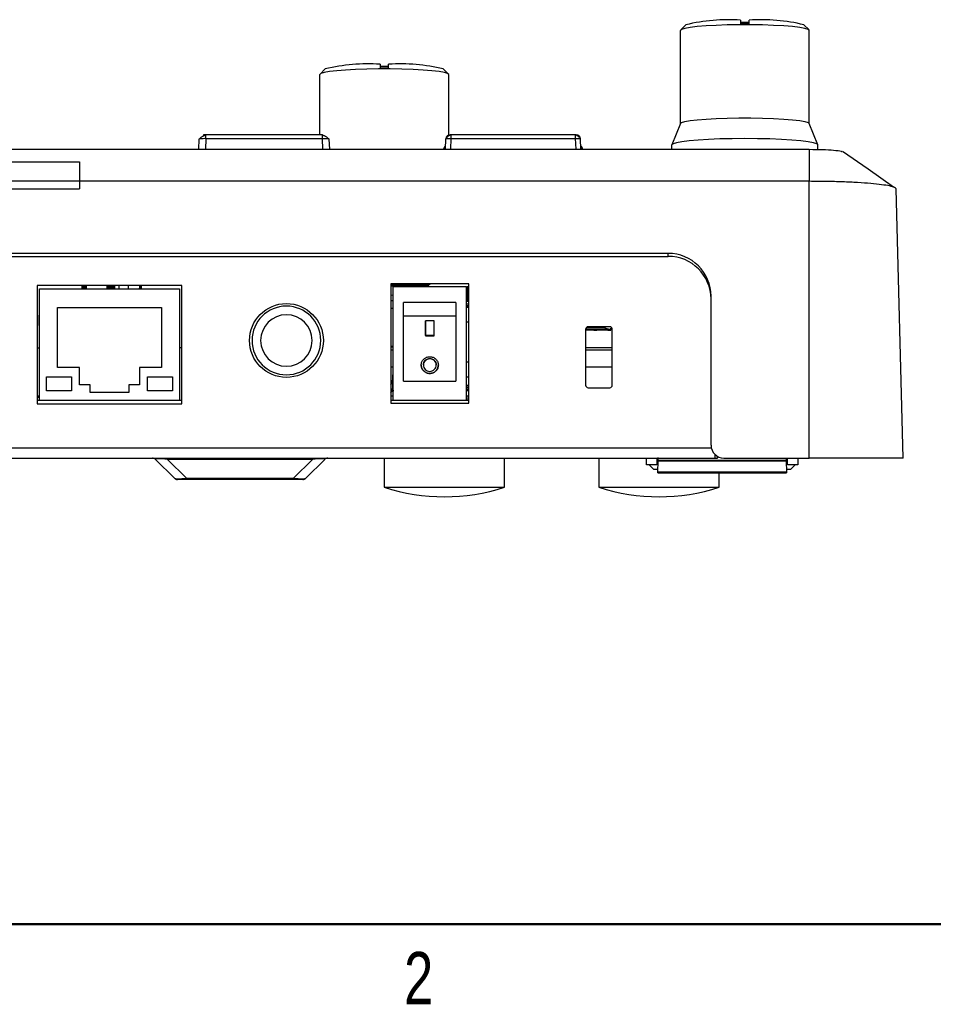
# Model space of a CAD drawing. Header units: millimetres. Extents: x 3 to 556, y 3 to 429.
# Tile 6 of 20: x 303 to 409, y 3 to 118. Entities that reach past the tile are written whole.
import ezdxf

# ---------------------------------------------------------------- set-up
doc = ezdxf.new("R2010")
doc.units = ezdxf.units.MM
doc.styles.add('SLDTEXTSTYLE0', font='TXT', dxfattribs={"width": 0.75})

msp = doc.modelspace()

# ---------------------------------------------------------------- linework, layer by layer
at = {"color": 7, "linetype": 'Continuous', "lineweight": 25}
for p, q in [((380.31313, 117.49487), (379.71543, 116.90173)), ((386.68668, 118.04205), (386.68668, 117.58764)), ((386.68668, 117.80831), (387.68668, 117.80831)), ((387.68668, 117.58764), (387.68668, 118.04205)), ((394.65792, 116.90173), (394.06022, 117.49487)), ((379.68668, 105.99746), (379.68668, 116.84454)), ((394.68668, 105.99746), (394.68668, 116.84454)), ((344.68668, 112.89995), (344.68668, 112.44554)), ((344.68668, 112.66621), (345.68668, 112.66621)), ((345.68668, 112.44554), (345.68668, 112.89995)), ((337.68668, 104.66388), (337.68668, 111.70244)), ((338.31313, 112.35277), (337.71543, 111.75963)), ((352.65792, 111.75963), (352.06022, 112.35277)), ((352.68668, 104.65125), (352.68668, 111.70244)), ((379.69127, 106.00889), (378.69188, 103.52145)), ((395.68147, 103.52145), (394.68208, 106.00889)), ((337.98429, 104.66388), (324.38906, 104.66388)), ((367.43405, 104.68565), (352.9393, 104.68565)), ((323.58954, 104.15513), (323.54845, 102.98634)), ((323.65072, 104.18722), (323.58954, 104.15513)), ((337.98429, 104.22481), (324.38906, 104.22481)), ((338.78381, 104.15513), (338.72313, 104.18716)), ((338.82491, 102.98634), (338.78274, 104.18552)), ((352.29719, 102.98634), (352.33967, 104.19433)), ((352.9393, 104.24659), (367.43405, 104.24659)), ((368.07616, 102.98634), (368.03286, 104.21774)), ((378.68668, 102.98634), (378.68668, 103.49553)), ((395.68668, 102.96896), (395.68668, 103.49553)), ((174.68668, 102.98634), (394.68668, 102.98634)), ((368.28341, 102.98634), (368.28271, 103.00631)), ((394.68668, 102.98634), (394.68668, 99.25561)), ((394.68668, 99.25561), (174.68668, 99.25561)), ((394.68668, 67.00928), (394.68668, 99.25561)), ((405.62323, 67.00935), (404.79872, 98.37615)), ((378.23668, 90.855), (182.13668, 90.855)), ((378.23668, 90.51539), (378.23668, 90.855)), ((182.13668, 90.51539), (378.23668, 90.51539)), ((355.03668, 87.3116), (345.93668, 87.3116)), ((345.93668, 87.3116), (345.93668, 73.4116)), ((350.4635, 87.3116), (350.4635, 87.23811)), ((350.4635, 87.23811), (350.4635, 87.18276)), ((355.03668, 73.4116), (355.03668, 87.3116)), ((321.61168, 87.1116), (304.76168, 87.1116)), ((304.76168, 87.1116), (304.76168, 73.3116)), ((305.03668, 73.7116), (305.03668, 86.7116)), ((305.03668, 86.7116), (321.33668, 86.7116)), ((310.01668, 87.09969), (310.01668, 87.1116)), ((310.01668, 87.09969), (310.01668, 87.09926)), ((310.01668, 87.05611), (310.01668, 87.09926)), ((310.01668, 87.05611), (310.01668, 87.05568)), ((310.01668, 87.01254), (310.01668, 87.05568)), ((310.01668, 87.01254), (310.01668, 87.0121)), ((310.01668, 86.96896), (310.01668, 87.0121)), ((310.01668, 86.96896), (310.01668, 86.96852)), ((310.01668, 86.92538), (310.01668, 86.96852)), ((310.01668, 86.92538), (310.01668, 86.92494)), ((310.01668, 86.8818), (310.01668, 86.92494)), ((310.01668, 86.8818), (310.01668, 86.88137)), ((310.01668, 86.83822), (310.01668, 86.88137)), ((310.01668, 86.83822), (310.01668, 86.83779)), ((310.01668, 86.79465), (310.01668, 86.83779)), ((310.01668, 86.79465), (310.01668, 86.79421)), ((310.01668, 86.75107), (310.01668, 86.79421)), ((310.01668, 86.75107), (310.01668, 86.75063)), ((310.01668, 86.7116), (310.01668, 86.75063)), ((310.09668, 87.0864), (310.51668, 87.0864)), ((310.09668, 87.0864), (310.09668, 87.06897)), ((310.51668, 87.06897), (310.09668, 87.06897)), ((310.09668, 87.04282), (310.51668, 87.04282)), ((310.09668, 87.04282), (310.09668, 87.02539)), ((310.51668, 87.02539), (310.09668, 87.02539)), ((310.09668, 86.99924), (310.51668, 86.99924)), ((310.09668, 86.99924), (310.09668, 86.98181)), ((310.51668, 86.98181), (310.09668, 86.98181)), ((310.09668, 86.95567), (310.51668, 86.95567)), ((310.09668, 86.95567), (310.09668, 86.93824)), ((310.51668, 86.93824), (310.09668, 86.93824)), ((310.51668, 86.91209), (310.09668, 86.91209)), ((310.09668, 86.91209), (310.09668, 86.89466)), ((310.09668, 86.89466), (310.51668, 86.89466)), ((310.51668, 86.86851), (310.09668, 86.86851)), ((310.09668, 86.86851), (310.09668, 86.85108)), ((310.09668, 86.85108), (310.51668, 86.85108)), ((310.51668, 86.82493), (310.09668, 86.82493)), ((310.09668, 86.82493), (310.09668, 86.8075)), ((310.09668, 86.8075), (310.51668, 86.8075)), ((310.51668, 86.78136), (310.09668, 86.78136)), ((310.09668, 86.78136), (310.09668, 86.76392)), ((310.09668, 86.76392), (310.51668, 86.76392)), ((310.51668, 86.73778), (310.09668, 86.73778)), ((310.09668, 86.73778), (310.09668, 86.72035)), ((310.09668, 86.72035), (310.51668, 86.72035)), ((310.14918, 87.11124), (310.51668, 87.11124)), ((310.51668, 87.08771), (310.14918, 87.08771)), ((310.14918, 87.06766), (310.51668, 87.06766)), ((310.51668, 87.04413), (310.14918, 87.04413)), ((310.14918, 87.02408), (310.51668, 87.02408)), ((310.51668, 87.00055), (310.14918, 87.00055)), ((310.14918, 86.98051), (310.51668, 86.98051)), ((310.51668, 86.95697), (310.14918, 86.95697)), ((310.14918, 86.93693), (310.51668, 86.93693)), ((310.14918, 86.9134), (310.51668, 86.9134)), ((310.51668, 86.89335), (310.14918, 86.89335)), ((310.14918, 86.86982), (310.51668, 86.86982)), ((310.51668, 86.84977), (310.14918, 86.84977)), ((310.14918, 86.82624), (310.51668, 86.82624)), ((310.51668, 86.80619), (310.14918, 86.80619)), ((310.14918, 86.78266), (310.51668, 86.78266)), ((310.51668, 86.76262), (310.14918, 86.76262)), ((310.14918, 86.73908), (310.51668, 86.73908)), ((310.51668, 86.71904), (310.14918, 86.71904)), ((310.51668, 86.7116), (310.51668, 87.1116)), ((312.91668, 86.7116), (312.91668, 87.1116)), ((312.91668, 87.0864), (313.36868, 87.0864)), ((313.36868, 87.06897), (312.91668, 87.06897)), ((312.91668, 87.04282), (313.36868, 87.04282)), ((313.36868, 87.02539), (312.91668, 87.02539)), ((312.91668, 86.99924), (313.36868, 86.99924)), ((313.36868, 86.98181), (312.91668, 86.98181)), ((312.91668, 86.95567), (313.36868, 86.95567)), ((313.36868, 86.93824), (312.91668, 86.93824)), ((313.36868, 86.91209), (312.91668, 86.91209)), ((312.91668, 86.89466), (313.36868, 86.89466)), ((313.36868, 86.86851), (312.91668, 86.86851)), ((312.91668, 86.85108), (313.36868, 86.85108)), ((313.36868, 86.82493), (312.91668, 86.82493)), ((312.91668, 86.8075), (313.36868, 86.8075)), ((313.36868, 86.78136), (312.91668, 86.78136)), ((312.91668, 86.76392), (313.36868, 86.76392)), ((313.36868, 86.73778), (312.91668, 86.73778)), ((312.91668, 86.72035), (313.36868, 86.72035)), ((313.36868, 87.06897), (313.36868, 87.0864)), ((313.36868, 87.02539), (313.36868, 87.04282)), ((313.36868, 86.98181), (313.36868, 86.99924)), ((313.36868, 86.93824), (313.36868, 86.95567)), ((313.36868, 86.89466), (313.36868, 86.91209)), ((313.36868, 86.85108), (313.36868, 86.86851)), ((313.36868, 86.8075), (313.36868, 86.82493)), ((313.36868, 86.76392), (313.36868, 86.78136)), ((313.36868, 86.72035), (313.36868, 86.73778)), ((313.43939, 87.09815), (313.45289, 87.1116)), ((313.47914, 87.1116), (313.43939, 87.072)), ((313.43939, 87.05457), (313.47939, 87.09442)), ((313.43939, 87.072), (313.43939, 87.05457)), ((313.47939, 87.06827), (313.43939, 87.02842)), ((313.43939, 87.01099), (313.47939, 87.05084)), ((313.43939, 87.02842), (313.43939, 87.01099)), ((313.47939, 87.02469), (313.43939, 86.98484)), ((313.43939, 86.96741), (313.47939, 87.00726)), ((313.43939, 86.98484), (313.43939, 86.96741)), ((313.47939, 86.98111), (313.43939, 86.94127)), ((313.43939, 86.92384), (313.47939, 86.96368)), ((313.43939, 86.94127), (313.43939, 86.92384)), ((313.47939, 86.93754), (313.43939, 86.89769)), ((313.43939, 86.88026), (313.47939, 86.92011)), ((313.43939, 86.89769), (313.43939, 86.88026)), ((313.47939, 86.89396), (313.43939, 86.85411)), ((313.43939, 86.83668), (313.47939, 86.87653)), ((313.43939, 86.85411), (313.43939, 86.83668)), ((313.47939, 86.85038), (313.43939, 86.81053)), ((313.43939, 86.7931), (313.47939, 86.83295)), ((313.43939, 86.81053), (313.43939, 86.7931)), ((313.47939, 86.8068), (313.43939, 86.76696)), ((313.43939, 86.74952), (313.47939, 86.78937)), ((313.43939, 86.76696), (313.43939, 86.74952)), ((313.47939, 86.76323), (313.43939, 86.72338)), ((313.44507, 86.7116), (313.47939, 86.74579)), ((313.47939, 86.71965), (313.47131, 86.7116)), ((313.47939, 87.05084), (313.47939, 87.06827)), ((313.47939, 87.00726), (313.47939, 87.02469)), ((313.47939, 86.96368), (313.47939, 86.98111)), ((313.47939, 86.92011), (313.47939, 86.93754)), ((313.47939, 86.87653), (313.47939, 86.89396)), ((313.47939, 86.83295), (313.47939, 86.85038)), ((313.47939, 86.78937), (313.47939, 86.8068)), ((313.47939, 86.74579), (313.47939, 86.76323)), ((313.50868, 87.09513), (313.50868, 87.1116)), ((313.77168, 87.10436), (313.50868, 87.10436)), ((313.50868, 87.09513), (313.50868, 87.0777)), ((313.50868, 87.08344), (313.77168, 87.08344)), ((313.50868, 87.05156), (313.50868, 87.07148)), ((313.77168, 87.06078), (313.50868, 87.06078)), ((313.50868, 87.05156), (313.50868, 87.03412)), ((313.50868, 87.03986), (313.77168, 87.03986)), ((313.50868, 87.00798), (313.50868, 87.0279)), ((313.77168, 87.0172), (313.50868, 87.0172)), ((313.50868, 87.00798), (313.50868, 86.99055)), ((313.50868, 86.99629), (313.77168, 86.99629)), ((313.50868, 86.9644), (313.50868, 86.98432)), ((313.77168, 86.97363), (313.50868, 86.97363)), ((313.50868, 86.9644), (313.50868, 86.94697)), ((313.50868, 86.95271), (313.77168, 86.95271)), ((313.50868, 86.92082), (313.50868, 86.94075)), ((313.77168, 86.93005), (313.50868, 86.93005)), ((313.50868, 86.92082), (313.50868, 86.90339)), ((313.50868, 86.90913), (313.77168, 86.90913)), ((313.50868, 86.87724), (313.50868, 86.89717)), ((313.77168, 86.88647), (313.50868, 86.88647)), ((313.50868, 86.87724), (313.50868, 86.85981)), ((313.50868, 86.86555), (313.77168, 86.86555)), ((313.50868, 86.83367), (313.50868, 86.85359)), ((313.77168, 86.84289), (313.50868, 86.84289)), ((313.50868, 86.83367), (313.50868, 86.81624)), ((313.50868, 86.82198), (313.77168, 86.82198)), ((313.50868, 86.79009), (313.50868, 86.81001)), ((313.77168, 86.79931), (313.50868, 86.79931)), ((313.50868, 86.79009), (313.50868, 86.77266)), ((313.50868, 86.7784), (313.77168, 86.7784)), ((313.50868, 86.74651), (313.50868, 86.76643)), ((313.77168, 86.75574), (313.50868, 86.75574)), ((313.50868, 86.74651), (313.50868, 86.72908)), ((313.50868, 86.73482), (313.77168, 86.73482)), ((313.50868, 86.7116), (313.50868, 86.72286)), ((313.77168, 86.71216), (313.50868, 86.71216)), ((313.75068, 87.10436), (313.77168, 87.08344)), ((313.75068, 87.06078), (313.77168, 87.03986)), ((313.75068, 87.0172), (313.77168, 86.99629)), ((313.75068, 86.97363), (313.77168, 86.95271)), ((313.75068, 86.93005), (313.77168, 86.90913)), ((313.75068, 86.88647), (313.77168, 86.86555)), ((313.75068, 86.84289), (313.77168, 86.82198)), ((313.75068, 86.79931), (313.77168, 86.7784)), ((313.75068, 86.75574), (313.77168, 86.73482)), ((313.75068, 86.71216), (313.75124, 86.7116)), ((313.77168, 87.1116), (313.77168, 87.10436)), ((313.77168, 87.08344), (313.77168, 87.06078)), ((313.77168, 87.03986), (313.77168, 87.0172)), ((313.77168, 86.99629), (313.77168, 86.97363)), ((313.77168, 86.95271), (313.77168, 86.93005)), ((313.77168, 86.90913), (313.77168, 86.88647)), ((313.77168, 86.86555), (313.77168, 86.84289)), ((313.77168, 86.82198), (313.77168, 86.79931)), ((313.77168, 86.7784), (313.77168, 86.75574)), ((313.77168, 86.73482), (313.77168, 86.71216)), ((314.28168, 87.1116), (314.28168, 86.7116)), ((315.36668, 87.1116), (315.36668, 86.7116)), ((316.86668, 87.1116), (316.86668, 86.7116)), ((321.33668, 86.7116), (321.33668, 73.7116)), ((321.61168, 73.3116), (321.61168, 87.1116)), ((350.4635, 87.18276), (345.93668, 87.18276)), ((345.93668, 87.11642), (346.72056, 87.11642)), ((346.72056, 87.04668), (345.93668, 87.04668)), ((346.23668, 73.7116), (346.23668, 87.0116)), ((346.23668, 87.0116), (354.73668, 87.0116)), ((346.87067, 87.18276), (346.87067, 87.10333)), ((346.87067, 87.10333), (346.87067, 87.05976)), ((346.92147, 87.10333), (346.92147, 87.18276)), ((346.92147, 87.05977), (346.92147, 87.10333)), ((347.07159, 87.11642), (348.37156, 87.11642)), ((348.37156, 87.04668), (347.07159, 87.04668)), ((348.52167, 87.18276), (348.52167, 87.10333)), ((348.52167, 87.10333), (348.52167, 87.05976)), ((348.69947, 87.10338), (348.69947, 87.18276)), ((348.69947, 87.05981), (348.69947, 87.10338)), ((348.84959, 87.11646), (350.14956, 87.11646)), ((350.14956, 87.04673), (348.84959, 87.04673)), ((349.83668, 87.0449), (349.83668, 87.0116)), ((350.03668, 87.0116), (350.03668, 87.0449)), ((350.29967, 87.18276), (350.29967, 87.10338)), ((350.29967, 87.10338), (350.29967, 87.05981)), ((350.33668, 87.0449), (350.33668, 87.0116)), ((350.53668, 87.0116), (350.53668, 87.0449)), ((350.83668, 87.0449), (350.83668, 87.0116)), ((351.03668, 87.0116), (351.03668, 87.0449)), ((351.33668, 87.0449), (351.33668, 87.0116)), ((351.53668, 87.0116), (351.53668, 87.0449)), ((351.83668, 87.0449), (351.83668, 87.0116)), ((352.03668, 87.0116), (352.03668, 87.0449)), ((352.33668, 87.0449), (352.33668, 87.0116)), ((352.53668, 87.0116), (352.53668, 87.0449)), ((352.83668, 87.0449), (352.83668, 87.0116)), ((353.03668, 87.0116), (353.03668, 87.0449)), ((353.33668, 87.0449), (353.33668, 87.0116)), ((353.53668, 87.0116), (353.53668, 87.0449)), ((353.83668, 87.0449), (353.83668, 87.0116)), ((354.03668, 87.0116), (354.03668, 87.0449)), ((354.33668, 87.0449), (354.33668, 87.0116)), ((354.53668, 87.0116), (354.53668, 87.0449)), ((354.73668, 87.0116), (354.73668, 73.7116)), ((354.73668, 86.95775), (354.83668, 86.95775)), ((354.82168, 86.74322), (354.82168, 85.31866)), ((354.83668, 86.61904), (354.82168, 86.61904)), ((354.83668, 86.51446), (354.82168, 86.51446)), ((354.82168, 86.29719), (354.83668, 86.29719)), ((354.83668, 87.0449), (354.83668, 86.84567)), ((354.83668, 86.84567), (355.03668, 86.84567)), ((354.83668, 86.84567), (354.83668, 86.73733)), ((355.03668, 86.73733), (354.83668, 86.73733)), ((354.83668, 86.73733), (354.83668, 86.71615)), ((354.83668, 86.71615), (355.03668, 86.71615)), ((354.83668, 86.71615), (354.83668, 86.68967)), ((355.03668, 86.68967), (354.83668, 86.68967)), ((354.83668, 86.68967), (354.83668, 86.33741)), ((354.83668, 86.33741), (355.03668, 86.33741)), ((354.83668, 86.33741), (354.83668, 86.17364)), ((354.83668, 86.17364), (354.88668, 86.16465)), ((354.83668, 86.17364), (354.83668, 85.74847)), ((354.88668, 86.16465), (354.88668, 85.76617)), ((354.98668, 86.16465), (354.88668, 86.16465)), ((354.98668, 85.76617), (354.98668, 86.16465)), ((346.23668, 85.96772), (345.93668, 85.99679)), ((345.93668, 85.35633), (346.23668, 85.3854)), ((353.53668, 85.15361), (347.43668, 85.15361)), ((347.43668, 83.59153), (347.43668, 85.15361)), ((353.53668, 85.15361), (353.53668, 83.59153)), ((354.73668, 85.28663), (354.82168, 85.28663)), ((355.03668, 84.95789), (354.73668, 84.95789)), ((354.83668, 85.99513), (354.82168, 85.99513)), ((354.83668, 85.54815), (354.82168, 85.54815)), ((354.82168, 85.41491), (354.83668, 85.41491)), ((354.82168, 85.31866), (354.82168, 85.28663)), ((354.82168, 85.28663), (354.83668, 85.28663)), ((354.83668, 85.74847), (354.88668, 85.76617)), ((354.83668, 85.74847), (354.83668, 85.56687)), ((354.83668, 85.56687), (355.03668, 85.56687)), ((354.83668, 85.56687), (354.83668, 85.4941)), ((355.03668, 85.4941), (354.83668, 85.4941)), ((354.83668, 85.4941), (354.83668, 85.40991)), ((354.83668, 85.40991), (355.03668, 85.40991)), ((354.83668, 85.40991), (354.83668, 85.32324)), ((355.03668, 85.32324), (354.83668, 85.32324)), ((354.83668, 85.32324), (354.83668, 85.28663)), ((354.83668, 85.28663), (355.03668, 85.28663)), ((354.88668, 85.76617), (354.98668, 85.76617)), ((383.23668, 68.50928), (383.23668, 85.88714)), ((307.13668, 84.5616), (319.23668, 84.5616)), ((307.13668, 77.5616), (307.13668, 84.5616)), ((319.23668, 84.5616), (319.23668, 77.5616)), ((346.23668, 84.42432), (345.93668, 84.44066)), ((355.03668, 84.74872), (354.73668, 84.74872)), ((355.03668, 84.68454), (354.73668, 84.68454)), ((355.03668, 84.58998), (354.73668, 84.58998)), ((304.81437, 83.66263), (304.81437, 83.16453)), ((304.81437, 83.16453), (304.81437, 83.05123)), ((304.81462, 83.07599), (304.81437, 83.07676)), ((304.81437, 83.05122), (304.81437, 83.02064)), ((304.81437, 83.02064), (304.81437, 82.90733)), ((304.81437, 82.90733), (304.81437, 82.87674)), ((304.81437, 82.87674), (304.81437, 82.76343)), ((304.81437, 82.77749), (304.81437, 82.73285)), ((304.81437, 82.73285), (304.81437, 82.61954)), ((304.81462, 83.07599), (304.81462, 82.57789)), ((347.43668, 75.98662), (347.43668, 83.59153)), ((347.43668, 83.59153), (353.53668, 83.59153)), ((349.98655, 81.27877), (349.98655, 83.01992)), ((350.98652, 82.99218), (349.98655, 82.99213)), ((349.98655, 82.99214), (349.98655, 81.25706)), ((350.98655, 81.25709), (350.98655, 82.99217)), ((353.53668, 83.59153), (353.53668, 75.98662)), ((304.81462, 82.57788), (304.81462, 82.46458)), ((368.63668, 82.00928), (368.63668, 75.50928)), ((368.63668, 81.98052), (369.58056, 81.98052)), ((369.58056, 81.91081), (368.63668, 81.91081)), ((371.28476, 82.03264), (368.63759, 82.03264)), ((368.76317, 82.25401), (370.81951, 82.25401)), ((371.43668, 82.30928), (368.93668, 82.30928)), ((369.73067, 82.03264), (369.73067, 81.96745)), ((369.73067, 81.96744), (369.73067, 81.92389)), ((369.78147, 81.96745), (369.78147, 82.03264)), ((369.78147, 81.9239), (369.78147, 81.96745)), ((369.93159, 81.98052), (371.23156, 81.98052)), ((371.23156, 81.91081), (369.93159, 81.91081)), ((371.38167, 82.03264), (371.38167, 81.96744)), ((371.38167, 81.96744), (371.38167, 81.92389)), ((371.43247, 81.9239), (371.43247, 81.96745)), ((371.73668, 75.50928), (371.73668, 82.00928)), ((350.98654, 81.27881), (349.98655, 81.27876)), ((349.98655, 81.25706), (350.98658, 81.25711)), ((349.98658, 81.27876), (349.98658, 81.25706)), ((305.03668, 79.83498), (304.76168, 79.83495)), ((321.61168, 79.83675), (321.33668, 79.83672)), ((346.23668, 79.92374), (345.93668, 79.92374)), ((346.23668, 79.58528), (345.93668, 79.58533)), ((371.73668, 79.83712), (368.63668, 79.83712)), ((371.73668, 79.58128), (368.63668, 79.58177)), ((309.68668, 77.5616), (307.13668, 77.5616)), ((309.68668, 75.5616), (309.68668, 77.5616)), ((316.68668, 77.5616), (316.68668, 75.5616)), ((319.23668, 77.5616), (316.68668, 77.5616)), ((346.23668, 77.58882), (345.93668, 77.58882)), ((349.7368, 77.86187), (349.7368, 77.8521)), ((351.2368, 77.85219), (351.2368, 77.86196)), ((371.73668, 77.58882), (368.63668, 77.58882)), ((305.85668, 76.4816), (308.74668, 76.4816)), ((305.85668, 74.8516), (305.85668, 76.4816)), ((308.74668, 76.4816), (308.74668, 74.8516)), ((317.62668, 76.4816), (320.51668, 76.4816)), ((317.62668, 74.8516), (317.62668, 76.4816)), ((320.51668, 76.4816), (320.51668, 74.8516)), ((345.93668, 75.99484), (346.15341, 75.99484)), ((346.18668, 76.23141), (346.15341, 75.99484)), ((346.15341, 75.99484), (346.18668, 76.23141)), ((346.18668, 76.23141), (346.18668, 76.69383)), ((346.18668, 76.23141), (346.18668, 76.22015)), ((346.18668, 75.25947), (346.18668, 75.79325)), ((347.43668, 75.98662), (353.53668, 75.98662)), ((308.74668, 74.8516), (305.85668, 74.8516)), ((310.93668, 75.5616), (309.68668, 75.5616)), ((310.93668, 74.6616), (310.93668, 75.5616)), ((315.43668, 74.6616), (310.93668, 74.6616)), ((315.43668, 75.5616), (315.43668, 74.6616)), ((316.68668, 75.5616), (315.43668, 75.5616)), ((320.51668, 74.8516), (317.62668, 74.8516)), ((345.93668, 74.98639), (346.15341, 74.98639)), ((346.11511, 74.88699), (346.31271, 74.88699)), ((346.15341, 74.98639), (346.18668, 75.25947)), ((346.18668, 75.25947), (346.15341, 74.98639)), ((346.15341, 74.97512), (346.18668, 75.24821)), ((346.18668, 75.24821), (346.15341, 74.97512)), ((346.18668, 75.25947), (346.18668, 75.24821)), ((354.73668, 75.51738), (355.03668, 75.51738)), ((354.73668, 75.42281), (355.03668, 75.42281)), ((354.73668, 75.24906), (355.03668, 75.24906)), ((354.73668, 75.03988), (355.03668, 75.03988)), ((354.73668, 74.88699), (355.03668, 74.88699)), ((368.93668, 75.20928), (371.43668, 75.20928)), ((305.03668, 74.2116), (304.76168, 74.2116)), ((305.03668, 74.0616), (304.76168, 74.0616)), ((305.03668, 73.7116), (304.76168, 73.7116)), ((321.33668, 73.7116), (305.03668, 73.7116)), ((321.61168, 73.7116), (321.33668, 73.7116)), ((321.58548, 74.0616), (321.58548, 73.7116)), ((321.61168, 74.0616), (321.58548, 74.0616)), ((346.23668, 74.2116), (345.93668, 74.2116)), ((346.23668, 73.7116), (345.93668, 73.7116)), ((354.73668, 73.7116), (346.23668, 73.7116)), ((355.03668, 74.2116), (354.73668, 74.2116)), ((355.03668, 73.7116), (354.73668, 73.7116)), ((354.91257, 74.0616), (354.91257, 73.7116)), ((355.03668, 74.0616), (354.91257, 74.0616)), ((304.76168, 73.3116), (321.61168, 73.3116)), ((345.93668, 73.4116), (355.03668, 73.4116)), ((176.63668, 67.00928), (383.73668, 67.00928)), ((320.74288, 64.65572), (318.53578, 66.86283)), ((319.94999, 67.00928), (319.94999, 66.86283)), ((336.82866, 66.86283), (319.94999, 66.86283)), ((319.94999, 66.86283), (322.1571, 64.65572)), ((334.62155, 64.65572), (336.82866, 66.86283)), ((338.24287, 66.86283), (336.03576, 64.65572)), ((336.82866, 67.00928), (336.82866, 66.86283)), ((345.18668, 67.00928), (345.18668, 63.60928)), ((359.18668, 63.60928), (359.18668, 67.00928)), ((370.18668, 67.00928), (370.18668, 63.60928)), ((375.73668, 66.20928), (375.73668, 67.00928)), ((376.93668, 67.00928), (376.93668, 66.20928)), ((377.03668, 67.00928), (377.03668, 66.70928)), ((377.03668, 66.70928), (377.08431, 66.70928)), ((377.06187, 65.4237), (377.08309, 66.63909)), ((377.08309, 66.63909), (377.08431, 66.70928)), ((391.99027, 66.63909), (377.08309, 66.63909)), ((377.08431, 66.70928), (377.09087, 67.08515)), ((391.98904, 66.70928), (377.08431, 66.70928)), ((383.73668, 67.00928), (383.73668, 67.39124)), ((383.73668, 67.00928), (383.97668, 67.00928)), ((383.97668, 67.00928), (383.97668, 67.21606)), ((384.73668, 67.00928), (394.68668, 67.00928)), ((391.9838, 67.00928), (391.98904, 66.70928)), ((391.98904, 66.70928), (392.03668, 66.70928)), ((391.98904, 66.70928), (391.99027, 66.63909)), ((391.99027, 66.63909), (392.01148, 65.4237)), ((392.03668, 67.00928), (392.03668, 66.70928)), ((392.13668, 66.20928), (392.13668, 67.00928)), ((393.33668, 67.00928), (393.33668, 66.20928)), ((376.93668, 66.20928), (375.73668, 66.20928)), ((376.03668, 66.20928), (376.53668, 65.70928)), ((376.53668, 65.70928), (377.06686, 65.70928)), ((377.05983, 65.30672), (377.06187, 65.4237)), ((377.06187, 65.4237), (392.01148, 65.4237)), ((392.0065, 65.70928), (392.53668, 65.70928)), ((392.01148, 65.4237), (392.01352, 65.30672)), ((393.33668, 66.20928), (392.13668, 66.20928)), ((392.53668, 65.70928), (393.03668, 66.20928)), ((322.1571, 64.50928), (321.09644, 64.50928)), ((322.1571, 64.65572), (334.62155, 64.65572)), ((322.1571, 64.65572), (322.1571, 64.50928)), ((334.62155, 64.50928), (322.1571, 64.50928)), ((334.62155, 64.65572), (334.62155, 64.50928)), ((335.68221, 64.50928), (334.62155, 64.50928)), ((377.05983, 65.30672), (392.01352, 65.30672)), ((384.18668, 63.60928), (384.18668, 65.30672)), ((345.18668, 63.60928), (358.04686, 63.60928)), ((358.04686, 63.60928), (359.18668, 63.60928)), ((370.18668, 63.60928), (383.04686, 63.60928)), ((383.04686, 63.60928), (384.18668, 63.60928))]:
    msp.add_line(p, q, dxfattribs=at)
at = {"color": 8, "linetype": 'Continuous', "lineweight": 25}
for p, q in [((324.38906, 104.22481), (324.38906, 104.66388)), ((337.98429, 104.22481), (337.98429, 104.66388)), ((352.9393, 104.68565), (352.9393, 104.24659)), ((367.43405, 104.68565), (367.43405, 104.24659)), ((324.38906, 104.22481), (324.34551, 102.98634)), ((338.02727, 102.98634), (337.98429, 104.22481)), ((352.9393, 104.24659), (352.89499, 102.98634)), ((367.43405, 104.24659), (367.47836, 102.98634)), ((352.15406, 103.0079), (352.29867, 103.02837)), ((310.14918, 87.1116), (310.14918, 87.11124)), ((310.14918, 87.06897), (310.14918, 87.06766)), ((310.14918, 87.02539), (310.14918, 87.02408)), ((310.14918, 86.98181), (310.14918, 86.98051)), ((310.14918, 86.93824), (310.14918, 86.93693)), ((310.14918, 86.89466), (310.14918, 86.89335)), ((310.14918, 86.85108), (310.14918, 86.84977)), ((310.14918, 86.8075), (310.14918, 86.80619)), ((310.14918, 86.76392), (310.14918, 86.76262)), ((310.14918, 86.72035), (310.14918, 86.71904)), ((313.43939, 87.1116), (313.43939, 87.09815)), ((313.43939, 86.72338), (313.43939, 86.7116)), ((313.47939, 87.09442), (313.47939, 87.1116)), ((313.47939, 86.7116), (313.47939, 86.71965)), ((346.72056, 87.11642), (346.72056, 87.18276)), ((347.07159, 87.18276), (347.07159, 87.11642)), ((348.37156, 87.11642), (348.37156, 87.18276)), ((348.84959, 87.18276), (348.84959, 87.11646)), ((350.14956, 87.11646), (350.14956, 87.18276)), ((354.83668, 85.8582), (354.82168, 85.8582)), ((354.82168, 85.75858), (354.83668, 85.75858)), ((354.83668, 85.59608), (354.82168, 85.59608)), ((354.73668, 84.58563), (355.03668, 84.58563)), ((355.03668, 82.85393), (354.73668, 82.85393)), ((369.58056, 81.98052), (369.58056, 82.03264)), ((369.93159, 82.03264), (369.93159, 81.98052)), ((371.23156, 81.98052), (371.23156, 82.03264)), ((345.93668, 80.03582), (346.23668, 80.03582)), ((354.73668, 78.22687), (355.03668, 78.22687)), ((355.03668, 76.4245), (354.73668, 76.4245)), ((177.10637, 68.20928), (383.26698, 68.20928))]:
    msp.add_line(p, q, dxfattribs=at)
at = {"color": 7, "linetype": 'Continuous'}
for p, q in [((244.68668, 101.54471), (309.68668, 101.54471)), ((309.68668, 101.54471), (309.68668, 98.36352)), ((244.68668, 98.36352), (309.68668, 98.36352))]:
    msp.add_line(p, q, dxfattribs=at)
at = {"color": 7, "linetype": 'Continuous', "lineweight": 50}
msp.add_line((546.1, 12.7), (12.7, 12.7), dxfattribs=at)
at = {"color": 7, "linetype": 'Continuous', "lineweight": 25, "flags": 128}
for points in [[(394.68668, 116.84454), (394.55897, 116.96465), (394.18022, 117.08067), (393.5633, 117.18865), (392.72924, 117.28491), (391.70644, 117.36618), (390.52971, 117.42968), (389.23915, 117.47325), (387.87869, 117.49542), (386.49466, 117.49542), (385.1342, 117.47325), (383.84364, 117.42968), (382.66692, 117.36618), (381.64411, 117.28491), (380.81005, 117.18865), (380.19313, 117.08067), (379.81438, 116.96465), (379.68668, 116.84454)], [(352.68668, 111.70244), (352.55897, 111.82255), (352.18022, 111.93857), (351.5633, 112.04655), (350.72924, 112.14281), (349.70644, 112.22408), (348.52971, 112.28758), (347.23915, 112.33115), (345.87869, 112.35332), (344.49466, 112.35332), (343.1342, 112.33115), (341.84364, 112.28758), (340.66692, 112.22408), (339.64411, 112.14281), (338.81005, 112.04655), (338.19313, 111.93857), (337.81438, 111.82255), (337.68668, 111.70244)], [(379.69127, 106.00889), (379.81438, 106.10613), (380.19313, 106.22215), (380.81005, 106.33013), (381.64411, 106.42639), (382.66692, 106.50765), (383.84364, 106.57116), (385.1342, 106.61473), (386.49466, 106.6369), (387.87869, 106.6369), (389.23915, 106.61473), (390.52971, 106.57116), (391.70644, 106.50765), (392.72924, 106.42639), (393.5633, 106.33013), (394.18022, 106.22215), (394.55897, 106.10613), (394.68208, 106.00889)], [(395.68668, 103.49553), (395.55754, 103.62417), (395.17406, 103.74891), (394.54789, 103.86594), (393.69805, 103.97172), (392.65037, 104.06303), (391.43668, 104.1371), (390.09385, 104.19168), (388.66269, 104.2251), (387.18668, 104.23635), (385.71067, 104.2251), (384.2795, 104.19168), (382.93668, 104.1371), (381.72298, 104.06303), (380.6753, 103.97172), (379.82546, 103.86594), (379.19929, 103.74891), (378.81581, 103.62417), (378.68668, 103.49553)], [(404.48767, 98.59092), (401.52523, 100.65722), (398.56279, 102.72353)], [(349.86364, 87.3116), (349.84071, 87.30425), (349.8285, 87.29345)], [(310.09668, 87.0864), (310.08107, 87.08793), (310.07367, 87.08977)], [(310.09668, 87.04282), (310.08107, 87.04435), (310.07367, 87.04619)], [(310.09668, 86.99924), (310.08107, 87.00078), (310.07367, 87.00261)], [(310.09668, 86.95567), (310.08107, 86.9572), (310.07367, 86.95903)], [(310.09668, 86.91209), (310.08107, 86.91362), (310.07367, 86.91545)], [(310.09668, 86.86851), (310.08107, 86.87004), (310.07367, 86.87188)], [(310.09668, 86.82493), (310.08107, 86.82646), (310.07367, 86.8283)], [(310.09668, 86.78136), (310.08107, 86.78289), (310.07367, 86.78472)], [(310.09668, 86.73778), (310.08107, 86.73931), (310.07367, 86.74114)], [(313.43939, 86.72338), (313.43212, 86.71681), (313.42515, 86.7116)], [(313.50713, 86.7116), (313.50819, 86.71932), (313.50868, 86.72908)]]:
    msp.add_lwpolyline(points, dxfattribs=at)
at = {"color": 8, "linetype": 'Continuous', "lineweight": 25, "flags": 128}
msp.add_lwpolyline([(371.7092, 82.1347), (371.47392, 82.08426), (371.46686, 82.02475), (371.72163, 81.96954), (371.73668, 81.96756)], dxfattribs=at)
at = {"color": 7, "linetype": 'Continuous', "lineweight": 25}
msp.add_circle((333.78668, 80.7116), 4.3, dxfattribs=at)
for centre, radius, start, end in [((385.29147, 96.90034), 21.1877, 86.2243534, 103.5894765), ((387.18668, 32.79596), 84.79315, 89.6621418, 90.3378582), ((389.08188, 96.90034), 21.1877, 76.4105235, 93.7756466), ((343.29147, 91.75824), 21.1877, 86.2243534, 103.5894765), ((345.18668, 27.65386), 84.79315, 89.6621418, 90.3378582), ((347.08188, 91.75824), 21.1877, 76.4105235, 93.7756466), ((352.83846, 104.17591), 0.49913, 89.8960985, 177.885606), ((367.5349, 104.17591), 0.49913, 2.1143943, 90.1039015), ((352.58687, 102.95644), 0.49768, 123.7051911, 176.5550244), ((367.78648, 102.95644), 0.49768, 3.4449753, 56.2944054), ((378.25269, 85.87102), 4.98401, 0.1853416, 90.1841502), ((378.25269, 85.53141), 4.98401, 0.1853416, 90.1841502), ((350.30596, 89.10107), 1.86961, 255.2040552, 274.833806), ((310.1163, 86.72251), 0.39012, 85.166194, 104.7959448), ((310.1163, 87.47644), 0.39012, 255.2040552, 274.833806), ((310.1163, 86.67893), 0.39012, 85.166194, 104.7959448), ((310.1163, 87.43286), 0.39012, 255.2040552, 274.833806), ((310.1163, 86.63536), 0.39012, 85.166194, 104.7959448), ((310.1163, 87.38928), 0.39012, 255.2040552, 274.833806), ((310.1163, 86.59178), 0.39012, 85.166194, 104.7959448), ((310.1163, 87.3457), 0.39012, 255.2040552, 274.833806), ((310.1163, 86.5482), 0.39012, 85.166194, 104.7959448), ((310.1163, 87.30212), 0.39012, 255.2040552, 274.833806), ((310.1163, 86.50462), 0.39012, 85.166194, 104.7959448), ((310.1163, 87.25855), 0.39012, 255.2040552, 274.833806), ((310.1163, 86.46104), 0.39012, 85.166194, 104.7959448), ((310.1163, 87.21497), 0.39012, 255.2040552, 274.833806), ((310.1163, 86.41747), 0.39012, 85.166194, 104.7959448), ((310.1163, 87.17139), 0.39012, 255.2040552, 274.833806), ((310.1163, 86.37389), 0.39012, 85.166194, 104.7959448), ((310.1163, 87.12781), 0.39012, 255.2040552, 274.833806), ((310.13154, 85.97815), 0.74109, 88.6363937, 98.2372011), ((310.09664, 87.1491), 0.08013, 224.6825923, 270.0239024), ((310.09664, 87.10553), 0.08013, 224.6825923, 270.0239024), ((310.09664, 87.06195), 0.08013, 224.6825923, 270.0239024), ((310.09664, 87.01837), 0.08013, 224.6825923, 270.0239024), ((310.09664, 86.97479), 0.08013, 224.6825923, 270.0239024), ((310.09664, 86.93121), 0.08013, 224.6825923, 270.0239024), ((310.09664, 86.88764), 0.08013, 224.6825923, 270.0239024), ((310.09664, 86.84406), 0.08013, 224.6825923, 270.0239024), ((310.09664, 86.80048), 0.08013, 224.6825923, 270.0239024), ((313.36871, 87.18661), 0.10021, 269.9832733, 311.5397844), ((313.36871, 87.16916), 0.10019, 269.9812293, 314.8645159), ((313.36871, 87.14301), 0.10019, 269.9812293, 314.8645159), ((313.36871, 87.12558), 0.10019, 269.9812293, 314.8645159), ((313.36871, 87.09944), 0.10019, 269.9812293, 314.8645159), ((313.36871, 87.082), 0.10019, 269.9812293, 314.8645159), ((313.36871, 87.05586), 0.10019, 269.9812293, 314.8645159), ((313.36871, 87.03843), 0.10019, 269.9812293, 314.8645159), ((313.36871, 87.01228), 0.10019, 269.9812293, 314.8645159), ((313.36871, 86.99485), 0.10019, 269.9812293, 314.8645159), ((313.36871, 86.9687), 0.10019, 269.9812293, 314.8645159), ((313.36871, 86.95127), 0.10019, 269.9812293, 314.8645159), ((313.36871, 86.92512), 0.10019, 269.9812293, 314.8645159), ((313.36871, 86.90769), 0.10019, 269.9812293, 314.8645159), ((313.36871, 86.88155), 0.10019, 269.9812293, 314.8645159), ((313.36871, 86.86411), 0.10019, 269.9812293, 314.8645159), ((313.36871, 86.83797), 0.10019, 269.9812293, 314.8645159), ((313.36871, 86.82054), 0.10019, 269.9812293, 314.8645159), ((313.40905, 87.16503), 0.09967, 314.887291, 327.5835271), ((313.40916, 87.1388), 0.09953, 314.8762316, 344.1423418), ((313.40923, 87.12133), 0.09945, 314.8666739, 354.3896074), ((313.40925, 87.09517), 0.09943, 314.8643152, 359.9810136), ((313.40925, 87.07774), 0.09943, 314.8643152, 359.9810136), ((313.40925, 87.05159), 0.09943, 314.8643152, 359.9810136), ((313.40925, 87.03416), 0.09943, 314.8643152, 359.9810136), ((313.40925, 87.00801), 0.09943, 314.8643152, 359.9810136), ((313.40925, 86.99058), 0.09943, 314.8643152, 359.9810136), ((313.40925, 86.96443), 0.09943, 314.8643152, 359.9810136), ((313.40925, 86.947), 0.09943, 314.8643152, 359.9810136), ((313.40925, 86.92086), 0.09943, 314.8643152, 359.9810136), ((313.40925, 86.90342), 0.09943, 314.8643152, 359.9810136), ((313.40925, 86.87728), 0.09943, 314.8643152, 359.9810136), ((313.40925, 86.85985), 0.09943, 314.8643152, 359.9810136), ((313.40925, 86.8337), 0.09943, 314.8643152, 359.9810136), ((313.40925, 86.81627), 0.09943, 314.8643152, 359.9810136), ((313.40925, 86.79012), 0.09943, 314.8643152, 359.9810136), ((313.4093, 86.77268), 0.09937, 322.0783919, 359.9896649), ((313.40939, 86.74651), 0.09929, 339.413045, 359.9977816), ((314.23512, 87.22379), 2.48156, 347.761148, 357.1968939), ((314.23635, 87.22378), 2.63032, 348.7715901, 357.5557016), ((346.75784, 86.67638), 0.44161, 75.1958565, 94.8420047), ((346.75782, 87.487), 0.44189, 265.1629387, 284.7963862), ((347.03432, 86.67624), 0.44175, 85.1604692, 104.8002623), ((347.03431, 87.48672), 0.44161, 255.1958565, 274.8420047), ((348.40884, 86.67638), 0.44161, 75.1958565, 94.8420047), ((348.40882, 87.487), 0.44189, 265.1629387, 284.7963862), ((348.81232, 86.67628), 0.44175, 85.1604692, 104.8002623), ((348.81231, 87.48676), 0.44161, 255.1958565, 274.8420047), ((350.18684, 86.67643), 0.44161, 75.1958565, 94.8420047), ((350.18682, 87.48705), 0.44189, 265.1629387, 284.7963862), ((354.74321, 86.46504), 0.28903, 74.2479432, 91.2955679), ((354.7529, 85.11686), 0.2132, 71.1799874, 94.3635237), ((333.78668, 80.7116), 4, 0, 180), ((304.76351, 83.53789), 0.13471, 67.8194398, 90.7817293), ((304.76706, 83.05858), 0.11603, 65.9357437, 92.6580568), ((304.76349, 83.17614), 0.13488, 269.2302794, 292.1621839), ((304.76704, 82.91461), 0.11611, 65.9464419, 92.6499845), ((304.76349, 83.03223), 0.13486, 269.228277, 292.1635599), ((304.76703, 82.77063), 0.11619, 65.9572359, 92.641842), ((304.7635, 82.88831), 0.13484, 269.226259, 292.1649448), ((304.76706, 82.62691), 0.11602, 65.9338915, 92.6594545), ((304.76349, 82.74446), 0.13489, 269.2306263, 292.1619454), ((333.78668, 80.7116), 3, 0, 180), ((304.76718, 82.47164), 0.11636, 65.9385467, 92.7133538), ((304.7636, 82.58995), 0.13535, 269.185628, 292.1459566), ((368.93668, 82.00928), 0.3, 90, 180), ((369.61787, 81.54085), 0.44125, 75.1877987, 94.8500625), ((369.61784, 82.35107), 0.44183, 265.1604508, 284.7967196), ((369.89429, 81.54057), 0.44153, 85.1548514, 104.804497), ((369.89429, 82.35057), 0.44133, 255.1895751, 274.8482861), ((371.26885, 81.5407), 0.4414, 75.1912197, 94.8466415), ((371.26883, 82.3511), 0.44186, 265.161818, 284.7965368), ((371.54513, 82.34944), 0.4402, 255.1724624, 274.848599), ((371.43668, 82.00928), 0.3, 0, 90), ((333.78668, 80.7116), 4, 180, 0), ((333.78668, 80.7116), 3, 180, 0), ((368.93668, 75.50928), 0.3, 180, 270), ((371.43668, 75.50928), 0.3, 270, 0), ((384.73668, 68.50928), 1.5, 180, 270), ((318.18222, 66.50928), 0.5, 45, 90), ((338.59642, 66.50928), 0.5, 90, 135), ((321.09644, 65.00928), 0.5, 225, 270), ((335.68221, 65.00928), 0.5, 270, 315), ((352.18668, 85.332), 22.82273, 252.1388198, 287.8611802), ((377.18668, 85.332), 22.82273, 252.1388198, 287.8611802)]:
    msp.add_arc(centre, radius, start, end, dxfattribs=at)
for centre, major_axis, ratio, start_param, end_param in [((321.71776, 66.50928), (3.18845, -0.36706), 0.056048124, 2.164909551, 3.212107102), ((335.06089, 66.50928), (3.18845, 0.36706), 0.056048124, 6.212670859, 7.25986841), ((323.21776, 65.00928), (2.48308, 0.33846), 0.091930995, 3.211354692, 4.258552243), ((333.56089, 65.00928), (2.48308, -0.33846), 0.091930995, 5.166225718, 6.213423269)]:
    msp.add_ellipse(centre, major_axis=major_axis, ratio=ratio, start_param=start_param, end_param=end_param, dxfattribs=at)
for points, knots in [([(324.38906, 104.63852), (324.36224, 104.62974), (324.30669, 104.61156), (324.20701, 104.57126), (324.09864, 104.52123), (323.98678, 104.46183), (323.87987, 104.3954), (323.74934, 104.30039), (323.68962, 104.22673), (323.64976, 104.17755)], [0, 0, 0, 0, 0.106539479, 0.220710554, 0.341614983, 0.468075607, 0.598727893, 0.732110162, 1, 1, 1, 1]), ([(324.38906, 104.66197), (324.35695, 104.66171), (324.28606, 104.66113), (324.20044, 104.65672), (324.13866, 104.65075), (324.09801, 104.64399), (324.09229, 104.63868), (324.08924, 104.63584)], [0, 0, 0, 0, 0.204719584, 0.451941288, 0.611916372, 0.792773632, 1, 1, 1, 1]), ([(338.72217, 104.17785), (338.68187, 104.22703), (338.6215, 104.30071), (338.49013, 104.39567), (338.38265, 104.46206), (338.27032, 104.52141), (338.16164, 104.57141), (338.06179, 104.61161), (338.00635, 104.62976), (337.97961, 104.63852)], [0, 0, 0, 0, 0.26774625, 0.401107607, 0.531772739, 0.658256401, 0.779198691, 0.893469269, 1, 1, 1, 1]), ([(352.94118, 104.68245), (352.92905, 104.67828), (352.90354, 104.66952), (352.84054, 104.63965), (352.76247, 104.59594), (352.67356, 104.53735), (352.58271, 104.4661), (352.49921, 104.38517), (352.42904, 104.29846), (352.40021, 104.23943), (352.38581, 104.20994)], [0, 0, 0, 0, 0.0978346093, 0.2056934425, 0.3231924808, 0.4493048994, 0.5823764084, 0.720202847, 0.8602577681, 1, 1, 1, 1]), ([(367.43405, 104.68375), (367.44094, 104.68372), (367.45562, 104.68364), (367.47838, 104.68295), (367.49984, 104.68174), (367.51782, 104.67997), (367.53114, 104.67773), (367.533, 104.67597), (367.53399, 104.67504)], [0, 0, 0, 0, 0.131751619, 0.280906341, 0.456140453, 0.615829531, 0.796210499, 1, 1, 1, 1]), ([(367.98851, 104.20974), (367.97424, 104.23922), (367.94568, 104.29825), (367.87591, 104.38497), (367.79279, 104.46593), (367.70219, 104.53721), (367.61342, 104.59583), (367.53534, 104.63959), (367.4722, 104.6695), (367.44635, 104.67827), (367.43405, 104.68245)], [0, 0, 0, 0, 0.139795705, 0.279864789, 0.417675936, 0.550725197, 0.676814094, 0.79426839, 0.902091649, 1, 1, 1, 1]), ([(352.33967, 104.19433), (352.34838, 104.20301), (352.36592, 104.2205), (352.50146, 104.23983), (352.66662, 104.24809), (352.819, 104.24929), (352.89911, 104.24749), (352.9393, 104.24659)], [0, 0, 0, 0, 0.244447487, 0.492382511, 0.743805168, 0.871459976, 1, 1, 1, 1]), ([(367.98682, 104.21991), (368.00024, 104.21602), (368.02754, 104.2081), (368.03161, 104.19897), (368.03369, 104.19433)], [0, 0, 0, 0, 0.491977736, 1, 1, 1, 1]), ([(352.30304, 103.15254), (352.30274, 103.15233), (352.2678, 103.12743), (352.21357, 103.07523), (352.17454, 103.02398), (352.15501, 102.99834)], [0, 0, 0, 0, 0.004220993, 0.5017034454, 1, 1, 1, 1]), ([(368.21988, 102.99801), (368.2006, 103.02366), (368.16206, 103.07491), (368.10735, 103.12783), (368.07155, 103.15346), (368.07025, 103.15439)], [0, 0, 0, 0, 0.491205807, 0.981542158, 1, 1, 1, 1]), ([(394.68668, 102.98634), (395.21339, 102.98112), (396.26494, 102.97069), (397.56505, 102.88937), (398.35713, 102.80047), (398.46437, 102.73889), (398.49305, 102.72243)], [0, 0, 0, 0, 0.297823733, 0.594590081, 0.891596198, 1, 1, 1, 1]), ([(404.79874, 98.37416), (404.76077, 98.43184), (404.68482, 98.54721), (404.08506, 98.71367), (403.14901, 98.86697), (401.8832, 99.00146), (400.34029, 99.11181), (398.5816, 99.1934), (396.67197, 99.24568), (395.34846, 99.2523), (394.68668, 99.25561)], [0, 0, 0, 0, 0.12501459, 0.250016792, 0.375021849, 0.500023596, 0.625021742, 0.750016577, 0.875003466, 1, 1, 1, 1]), ([(370.81951, 82.25401), (370.81956, 82.25397), (370.87323, 82.19845), (371.00283, 82.1329), (371.17984, 82.05554), (371.39164, 82.00379), (371.54964, 81.97415), (371.7101, 81.9614), (371.73668, 81.95929)], [0, 0, 0, 0, 0.000147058, 0.17793979, 0.344854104, 0.543834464, 0.924440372, 1, 1, 1, 1]), ([(349.4868, 77.85208), (349.50182, 77.98019), (349.53182, 78.23595), (349.76197, 78.55849), (350.09096, 78.77379), (350.48319, 78.85022), (350.87629, 78.77636), (351.20792, 78.56249), (351.44108, 78.23884), (351.47156, 77.98114), (351.4868, 77.8522)], [0, 0, 0, 0, 0.124966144, 0.249491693, 0.373868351, 0.498967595, 0.623900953, 0.74861869, 0.874225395, 1, 1, 1, 1]), ([(349.7368, 77.86187), (349.74825, 77.95905), (349.77097, 78.152), (349.94391, 78.39478), (350.18955, 78.55637), (350.48232, 78.61475), (350.77679, 78.55952), (351.02614, 78.39883), (351.2021, 78.1544), (351.2252, 77.95969), (351.2368, 77.86196)], [0, 0, 0, 0, 0.12611766, 0.250437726, 0.373782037, 0.498116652, 0.622692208, 0.747293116, 0.873160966, 1, 1, 1, 1]), ([(351.2368, 77.85219), (351.22541, 77.94868), (351.20272, 78.14089), (351.02981, 78.38317), (350.7834, 78.5446), (350.4899, 78.60239), (350.19546, 78.5468), (349.94659, 78.3863), (349.77134, 78.14286), (349.74833, 77.94913), (349.7368, 77.8521)], [0, 0, 0, 0, 0.125462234, 0.249917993, 0.373823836, 0.49874274, 0.623574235, 0.748109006, 0.873841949, 1, 1, 1, 1]), ([(349.4868, 77.86186), (349.50188, 77.73267), (349.53196, 77.47498), (349.76252, 77.14561), (350.09174, 76.92454), (350.4838, 76.84592), (350.87647, 76.92233), (351.20782, 77.14203), (351.44105, 77.47242), (351.47153, 77.73194), (351.4868, 77.86198)], [0, 0, 0, 0, 0.125386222, 0.25010255, 0.374406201, 0.499132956, 0.623643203, 0.748144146, 0.873797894, 1, 1, 1, 1]), ([(351.4868, 77.8522), (351.47178, 77.72365), (351.44178, 77.46703), (351.21162, 77.13889), (350.88264, 76.91833), (350.49043, 76.83962), (350.09735, 76.91568), (349.76572, 77.13479), (349.53253, 77.4641), (349.50205, 77.72269), (349.4868, 77.85208)], [0, 0, 0, 0, 0.124980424, 0.249500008, 0.373868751, 0.498963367, 0.623891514, 0.748601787, 0.87420508, 1, 1, 1, 1]), ([(349.7368, 77.8521), (349.7482, 77.75536), (349.7709, 77.56268), (349.94377, 77.31726), (350.19013, 77.15288), (350.48358, 77.09377), (350.77801, 77.15052), (351.0269, 77.31396), (351.20227, 77.5606), (351.22527, 77.75488), (351.2368, 77.85219)], [0, 0, 0, 0, 0.125470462, 0.249901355, 0.373786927, 0.498695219, 0.623504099, 0.748039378, 0.873805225, 1, 1, 1, 1]), ([(345.93668, 75.56875), (345.98154, 75.62695), (346.08294, 75.75851), (346.12818, 75.91024), (346.15341, 75.99484)], [0, 0, 0, 0, 0.44242103, 1, 1, 1, 1]), ([(345.93668, 75.56875), (345.98154, 75.62695), (346.08294, 75.75851), (346.12818, 75.91024), (346.15341, 75.99484)], [0, 0, 0, 0, 0.44242103, 1, 1, 1, 1]), ([(346.15341, 75.98358), (346.12818, 75.8991), (346.08288, 75.7474), (345.98157, 75.61582), (345.93668, 75.55752)], [0, 0, 0, 0, 0.556902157, 1, 1, 1, 1]), ([(346.15341, 75.98358), (346.12818, 75.8991), (346.08288, 75.7474), (345.98157, 75.61582), (345.93668, 75.55752)], [0, 0, 0, 0, 0.556902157, 1, 1, 1, 1]), ([(345.93668, 74.61726), (345.98154, 74.66768), (346.08294, 74.78165), (346.12818, 74.91309), (346.15341, 74.98639)], [0, 0, 0, 0, 0.44242103, 1, 1, 1, 1]), ([(345.93668, 74.61726), (345.98154, 74.66768), (346.08294, 74.78165), (346.12818, 74.91309), (346.15341, 74.98639)], [0, 0, 0, 0, 0.44242103, 1, 1, 1, 1]), ([(346.15341, 74.97512), (346.12818, 74.90194), (346.08288, 74.77052), (345.98157, 74.65654), (345.93668, 74.60603)], [0, 0, 0, 0, 0.556902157, 1, 1, 1, 1]), ([(346.15341, 74.97512), (346.12818, 74.90194), (346.08288, 74.77052), (345.98157, 74.65654), (345.93668, 74.60603)], [0, 0, 0, 0, 0.556902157, 1, 1, 1, 1]), ([(405.6232, 67.00928), (405.59373, 67.00928), (405.53478, 67.00928), (405.05875, 67.00928), (404.30263, 67.00928), (403.27124, 67.00928), (401.99089, 67.00928), (400.50702, 67.00928), (398.85586, 67.00928), (396.91091, 67.00928), (395.4908, 67.00928), (394.68668, 67.00928)], [0, 0, 0, 0, 0.107683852, 0.215371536, 0.32307168, 0.430779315, 0.538378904, 0.645983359, 0.753086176, 0.860188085, 1, 1, 1, 1])]:
    msp.add_open_spline(points, degree=3, knots=knots, dxfattribs=at)
at = {"color": 8, "linetype": 'Continuous', "lineweight": 25}
for points, knots in [([(324.38906, 104.22481), (324.28403, 104.22585), (324.07376, 104.22793), (323.81908, 104.21322), (323.67123, 104.19802), (323.6508, 104.18726), (323.65072, 104.18722)], [0, 0, 0, 0, 0.332249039, 0.665164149, 0.998759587, 1, 1, 1, 1]), ([(338.72313, 104.18716), (338.67212, 104.19607), (338.57001, 104.21392), (338.29753, 104.22774), (338.08877, 104.22579), (337.98429, 104.22481)], [0, 0, 0, 0, 0.332685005, 0.666013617, 1, 1, 1, 1]), ([(367.43405, 104.24659), (367.51109, 104.24784), (367.66626, 104.25037), (367.86145, 104.2402), (367.963, 104.22818), (367.98652, 104.22001), (367.98682, 104.21991)], [0, 0, 0, 0, 0.327247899, 0.659164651, 0.995750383, 1, 1, 1, 1]), ([(368.07469, 103.02833), (368.13818, 103.02258), (368.20194, 103.01682), (368.21886, 103.00798), (368.21894, 103.00794)], [0, 0, 0, 0, 0.995671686, 1, 1, 1, 1])]:
    msp.add_open_spline(points, degree=3, knots=knots, dxfattribs=at)

# ---------------------------------------------------------------- texts
at = {"color": 7, "linetype": 'Continuous', "lineweight": 0, "insert": (349.18862, 9.46369), "char_height": 6.096, "attachment_point": 2, "style": 'SLDTEXTSTYLE0'}
msp.add_mtext('2', dxfattribs=at)

doc.saveas('drawing.dxf')
